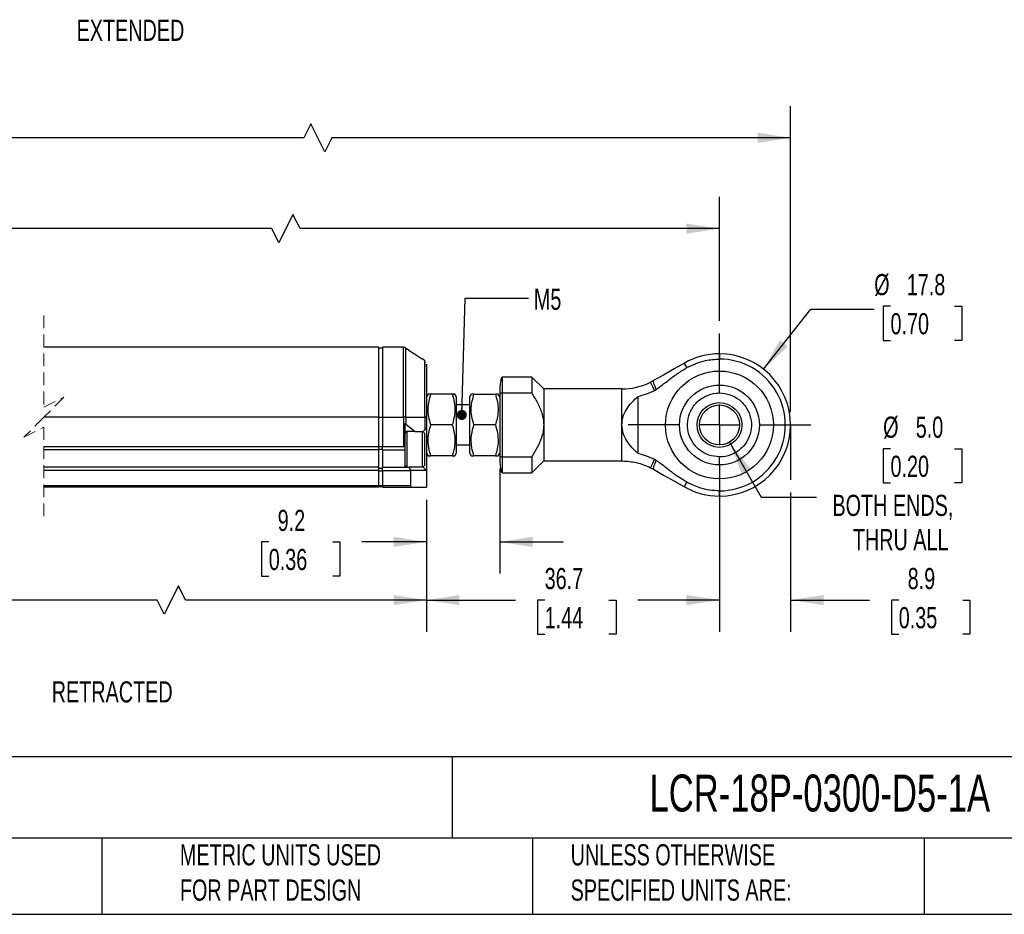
# Model space of a CAD drawing. Header units: millimetres. Extents: x 8 to 341, y 8 to 262.
# Tile 2 of 5: x 141 to 264, y 8 to 120. Entities that reach past the tile are written whole.
import ezdxf

# ---------------------------------------------------------------- set-up
doc = ezdxf.new("R2010")
doc.units = ezdxf.units.MM
doc.header["$LTSCALE"] = 1.25
doc.linetypes.add('CENTERX2', pattern=[20.32, 12.7, -2.54, 2.54, -2.54])
doc.linetypes.add('HIDDEN', pattern=[1.905, 1.27, -0.635])
doc.layers.add('CENTER', color=40, linetype='CENTERX2')
doc.layers.add('DIMENSIONS', color=140, linetype='Continuous', lineweight=25)
doc.layers.add('TEXT', color=140, linetype='Continuous', lineweight=25)
doc.styles.add('SLDTEXTSTYLE0', font='TXT', dxfattribs={"width": 0.7})
doc.dimstyles.new('SLDDIMSTYLE0', dxfattribs={"dimtxt": 2.69751, "dimasz": 4.1275, "dimexe": 0, "dimexo": 0.0625, "dimgap": 0.674377, "dimtad": 0, "dimtih": 1, "dimtoh": 1, "dimrnd": 1e-09, "dimzin": 12, "dimdsep": 46, "dimtxsty": 'SLDTEXTSTYLE0', "dimsah": 1, "dimcen": 0.09, "dimadec": 0, "dimazin": 3, "dimtfac": 1, "dimtmove": 0, "dimatfit": 0, "dimfxl": 0, "dimfrac": 2, "dimtolj": 1, "dimtzin": 12, "dimarcsym": 0})
doc.dimstyles.new('SLDDIMSTYLE1', dxfattribs={"dimtxt": 2.69751, "dimasz": 4.1275, "dimexe": 0, "dimexo": 0.0625, "dimgap": 0.674377, "dimtad": 0, "dimtih": 1, "dimtoh": 1, "dimrnd": 1e-09, "dimzin": 12, "dimdsep": 46, "dimtxsty": 'SLDTEXTSTYLE0', "dimsah": 1, "dimcen": 0.09, "dimadec": 0, "dimazin": 3, "dimtfac": 1, "dimtofl": 0, "dimtmove": 0, "dimatfit": 3, "dimfxl": 0, "dimfrac": 2, "dimtolj": 1, "dimtzin": 12, "dimarcsym": 0})
doc.dimstyles.new('SLDDIMSTYLE2', dxfattribs={"dimtxt": 2.69751, "dimasz": 4.1275, "dimexe": 0, "dimexo": 0.0625, "dimgap": 0.674377, "dimtad": 0, "dimtih": 1, "dimtoh": 1, "dimrnd": 1e-09, "dimzin": 4, "dimdsep": 46, "dimtxsty": 'SLDTEXTSTYLE0', "dimsah": 1, "dimcen": 0, "dimadec": 0, "dimazin": 1, "dimtfac": 1, "dimtofl": 0, "dimtmove": 0, "dimatfit": 3, "dimfxl": 0, "dimfrac": 2, "dimtolj": 1, "dimtzin": 12, "dimarcsym": 0})
doc.dimstyles.new('SLDDIMSTYLE3', dxfattribs={"dimtxt": 2.69751, "dimasz": 4.1275, "dimexe": 0, "dimexo": 0.0625, "dimgap": 0.674377, "dimtad": 0, "dimtih": 1, "dimtoh": 1, "dimrnd": 1e-09, "dimzin": 12, "dimdsep": 46, "dimtxsty": 'SLDTEXTSTYLE0', "dimsah": 1, "dimcen": 0, "dimadec": 0, "dimazin": 3, "dimtfac": 1, "dimtofl": 0, "dimtmove": 0, "dimatfit": 3, "dimfxl": 0, "dimfrac": 2, "dimtolj": 1, "dimtzin": 12, "dimarcsym": 0})
doc.dimstyles.new('SLDDIMSTYLE4', dxfattribs={"dimtxt": 2.69751, "dimasz": 4.1275, "dimexe": 0, "dimexo": 0.0625, "dimgap": 0.674377, "dimtad": 0, "dimtih": 1, "dimtoh": 1, "dimrnd": 1e-09, "dimzin": 4, "dimdsep": 46, "dimtxsty": 'SLDTEXTSTYLE0', "dimsah": 1, "dimcen": 0.09, "dimadec": 0, "dimazin": 1, "dimtfac": 1, "dimtofl": 0, "dimtmove": 0, "dimatfit": 3, "dimfxl": 0, "dimfrac": 2, "dimtolj": 1, "dimtzin": 12, "dimarcsym": 0})
doc.dimstyles.new('SLDDIMSTYLE5', dxfattribs={"dimtxt": 0.18, "dimasz": 1.27, "dimexe": 0, "dimexo": 0.0625, "dimgap": 0, "dimtad": 0, "dimtih": 1, "dimtoh": 1, "dimdec": 0, "dimrnd": 1e-09, "dimzin": 0, "dimdsep": 46, "dimtxsty": 'Standard', "dimblk1": 'DOT', "dimblk2": 'DOT', "dimsah": 1, "dimcen": 0.09, "dimadec": 0, "dimazin": 0, "dimtfac": 1.27, "dimtdec": 0, "dimtofl": 0, "dimtmove": 0, "dimatfit": 3, "dimldrblk": 'DOT', "dimfxl": 0, "dimfrac": 2, "dimtolj": 1, "dimtzin": 0, "dimarcsym": 0})

# ---------------------------------------------------------------- blocks, each defined once
blk = doc.blocks.new('SW_BROKEN_VIEW_0')
at = {"color": 0}
blk.add_line((197.76, 8.73), (197.76, 1.87), dxfattribs=at)
blk = doc.blocks.new('_D')
at = {"layer": 'DIMENSIONS'}
for p, q in [((237.04, 60.72), (237.04, 43.28)), ((228.14, 56.14), (228.14, 43.28)), ((228.14, 47.25), (220.2, 47.25)), ((237.04, 47.25), (246.93, 47.25)), ((250.58, 47.25), (249.68, 47.25)), ((249.68, 47.25), (249.68, 42.97)), ((258.6, 47.25), (259.5, 47.25)), ((259.5, 47.25), (259.5, 42.97)), ((249.68, 42.97), (250.58, 42.97)), ((259.5, 42.97), (258.6, 42.97))]:
    blk.add_line(p, q, dxfattribs=at)
for points in [[(228.14, 47.25), (224.01, 47.89), (224.01, 46.62)], [(237.04, 47.25), (241.17, 46.62), (241.17, 47.89)]]:
    blk.add_solid(points, dxfattribs=at)
at = {"layer": 'DIMENSIONS', "char_height": 2.646, "attachment_point": 1, "style": 'SLDTEXTSTYLE0'}
for s, insert in [('8.9', (251.7, 51.27)), ('0.35', (250.58, 46.38))]:
    blk.add_mtext(s, dxfattribs=dict(at, insert=insert))
blk = doc.blocks.new('_D_3')
at = {"layer": 'DIMENSIONS'}
for p, q in [((30.53, 70.77), (30.53, 109.06)), ((237.04, 70.75), (237.04, 109.06)), ((176.98, 106.86), (176.1, 105.09)), ((178.74, 103.33), (176.98, 106.86)), ((30.53, 105.09), (109.9, 105.09)), ((113.55, 105.09), (112.65, 105.09)), ((112.65, 105.09), (112.65, 100.81)), ((123.81, 105.09), (124.72, 105.09)), ((124.72, 105.09), (124.72, 100.81)), ((176.1, 105.09), (127.47, 105.09)), ((179.63, 105.09), (178.74, 103.33)), ((237.04, 105.09), (179.63, 105.09)), ((112.65, 100.81), (113.55, 100.81)), ((124.72, 100.81), (123.81, 100.81))]:
    blk.add_line(p, q, dxfattribs=at)
for points in [[(30.53, 105.09), (34.65, 104.46), (34.65, 105.73)], [(237.04, 105.09), (232.91, 105.73), (232.91, 104.46)]]:
    blk.add_solid(points, dxfattribs=at)
at = {"layer": 'DIMENSIONS', "char_height": 2.646, "attachment_point": 1, "style": 'SLDTEXTSTYLE0'}
for s, insert in [('418.6', (113.55, 109.11)), ('16.48', (113.55, 104.22))]:
    blk.add_mtext(s, dxfattribs=dict(at, insert=insert))
blk = doc.blocks.new('_D_4')
at = {"layer": 'DIMENSIONS'}
for p, q in [((229.39, 67), (233.35, 60.14)), ((249.55, 66.2), (248.64, 66.2)), ((248.64, 66.2), (248.64, 61.91)), ((257.56, 66.2), (258.47, 66.2)), ((258.47, 66.2), (258.47, 61.91)), ((248.64, 61.91), (249.55, 61.91)), ((258.47, 61.91), (257.56, 61.91)), ((233.35, 60.14), (240.3, 60.14))]:
    blk.add_line(p, q, dxfattribs=at)
blk.add_solid([(229.39, 67), (230.9, 63.11), (232, 63.74)], dxfattribs=at)
at = {"layer": 'DIMENSIONS', "char_height": 2.646, "attachment_point": 1, "style": 'SLDTEXTSTYLE0'}
for s, insert in [('%%c', (248.63, 70.21)), ('5.0', (252.71, 70.21)), ('0.20', (249.55, 65.32)), ('BOTH ENDS,', (242.28, 60.43)), ('THRU ALL', (244.84, 56.14))]:
    blk.add_mtext(s, dxfattribs=dict(at, insert=insert))
blk = doc.blocks.new('_D_5')
at = {"layer": 'DIMENSIONS'}
for p, q in [((249.55, 84.03), (248.64, 84.03)), ((248.64, 84.03), (248.64, 79.75)), ((257.56, 84.03), (258.47, 84.03)), ((258.47, 84.03), (258.47, 79.75)), ((233.65, 76.15), (239.58, 83.65)), ((239.58, 83.65), (247.51, 83.65)), ((248.64, 79.75), (249.55, 79.75)), ((258.47, 79.75), (257.56, 79.75))]:
    blk.add_line(p, q, dxfattribs=at)
blk.add_solid([(233.65, 76.15), (236.71, 79), (235.71, 79.79)], dxfattribs=at)
at = {"layer": 'DIMENSIONS', "char_height": 2.646, "attachment_point": 1, "style": 'SLDTEXTSTYLE0'}
for s, insert in [('%%c', (247.51, 88.05)), ('17.8', (251.59, 88.05)), ('0.70', (249.55, 83.16))]:
    blk.add_mtext(s, dxfattribs=dict(at, insert=insert))
blk = doc.blocks.new('_D_6')
at = {"layer": 'DIMENSIONS'}
for p, q in [((191.47, 59.78), (191.47, 43.28)), ((228.14, 59.33), (228.14, 43.28)), ((191.47, 47.25), (202.61, 47.25)), ((206.26, 47.25), (205.36, 47.25)), ((205.36, 47.25), (205.36, 42.97)), ((214.28, 47.25), (215.19, 47.25)), ((215.19, 47.25), (215.19, 42.97)), ((228.14, 47.25), (217.93, 47.25)), ((205.36, 42.97), (206.26, 42.97)), ((215.19, 42.97), (214.28, 42.97))]:
    blk.add_line(p, q, dxfattribs=at)
for points in [[(191.47, 47.25), (195.59, 46.62), (195.59, 47.89)], [(228.14, 47.25), (224.01, 47.89), (224.01, 46.62)]]:
    blk.add_solid(points, dxfattribs=at)
at = {"layer": 'DIMENSIONS', "char_height": 2.646, "attachment_point": 1, "style": 'SLDTEXTSTYLE0'}
for s, insert in [('36.7', (206.26, 51.27)), ('1.44', (206.26, 46.38))]:
    blk.add_mtext(s, dxfattribs=dict(at, insert=insert))
blk = doc.blocks.new('_D_7')
at = {"layer": 'DIMENSIONS'}
for p, q in [((55.6, 59.8), (55.6, 43.28)), ((191.47, 59.78), (191.47, 43.28)), ((160.42, 49.02), (158.65, 45.49)), ((161.3, 47.25), (160.42, 49.02)), ((55.6, 47.25), (120.41, 47.25)), ((124.07, 47.25), (123.16, 47.25)), ((123.16, 47.25), (123.16, 42.97)), ((134.33, 47.25), (135.23, 47.25)), ((135.23, 47.25), (135.23, 42.97)), ((157.77, 47.25), (137.98, 47.25)), ((158.65, 45.49), (157.77, 47.25)), ((191.47, 47.25), (161.3, 47.25)), ((123.16, 42.97), (124.07, 42.97)), ((135.23, 42.97), (134.33, 42.97))]:
    blk.add_line(p, q, dxfattribs=at)
for points in [[(55.6, 47.25), (59.72, 46.62), (59.72, 47.89)], [(191.47, 47.25), (187.34, 47.89), (187.34, 46.62)]]:
    blk.add_solid(points, dxfattribs=at)
at = {"layer": 'DIMENSIONS', "char_height": 2.646, "attachment_point": 1, "style": 'SLDTEXTSTYLE0'}
for s, insert in [('348.0', (124.07, 51.27)), ('13.70', (124.07, 46.38))]:
    blk.add_mtext(s, dxfattribs=dict(at, insert=insert))
blk = doc.blocks.new('_D_9')
at = {"layer": 'DIMENSIONS'}
for p, q in [((200.64, 63.73), (200.64, 50.56)), ((191.47, 59.78), (191.47, 50.56)), ((171.72, 54.53), (170.81, 54.53)), ((170.81, 54.53), (170.81, 50.24)), ((179.74, 54.53), (180.64, 54.53)), ((180.64, 54.53), (180.64, 50.24)), ((191.47, 54.53), (183.39, 54.53)), ((200.64, 54.53), (208.57, 54.53)), ((170.81, 50.24), (171.72, 50.24)), ((180.64, 50.24), (179.74, 50.24))]:
    blk.add_line(p, q, dxfattribs=at)
for points in [[(191.47, 54.53), (187.34, 55.17), (187.34, 53.9)], [(200.64, 54.53), (204.76, 53.9), (204.76, 55.17)]]:
    blk.add_solid(points, dxfattribs=at)
at = {"layer": 'DIMENSIONS', "char_height": 2.646, "attachment_point": 1, "style": 'SLDTEXTSTYLE0'}
for s, insert in [('9.2', (172.84, 58.55)), ('0.36', (171.72, 53.66))]:
    blk.add_mtext(s, dxfattribs=dict(at, insert=insert))
blk = doc.blocks.new('_D_11')
at = {"layer": 'DIMENSIONS'}
for p, q in [((39.28, 82.06), (39.28, 97.7)), ((228.14, 82.19), (228.14, 97.7)), ((174.75, 95.5), (172.99, 91.97)), ((175.64, 93.73), (174.75, 95.5)), ((39.28, 93.73), (110.82, 93.73)), ((114.47, 93.73), (113.57, 93.73)), ((113.57, 93.73), (113.57, 89.44)), ((124.73, 93.73), (125.64, 93.73)), ((125.64, 93.73), (125.64, 89.44)), ((172.11, 93.73), (128.39, 93.73)), ((172.99, 91.97), (172.11, 93.73)), ((228.14, 93.73), (175.64, 93.73)), ((113.57, 89.44), (114.47, 89.44)), ((125.64, 89.44), (124.73, 89.44))]:
    blk.add_line(p, q, dxfattribs=at)
for points in [[(39.28, 93.73), (43.4, 93.1), (43.4, 94.37)], [(228.14, 93.73), (224.01, 94.37), (224.01, 93.1)]]:
    blk.add_solid(points, dxfattribs=at)
at = {"layer": 'DIMENSIONS', "char_height": 2.646, "attachment_point": 1, "style": 'SLDTEXTSTYLE0'}
for s, insert in [('401.0', (114.47, 97.75)), ('15.79', (114.47, 92.86))]:
    blk.add_mtext(s, dxfattribs=dict(at, insert=insert))
blk = doc.blocks.new('_Dot')
at = {"color": 0, "linetype": 'ByBlock', "lineweight": -2}
blk.add_line((-0.5, 0), (-1, 0), dxfattribs=at)
at = {"color": 0, "linetype": 'ByBlock', "const_width": 0.5}
blk.add_lwpolyline([(-0.25, 0, 1), (0.25, 0, 1)], format="xyb", close=True, dxfattribs=at)
blk = doc.blocks.new('SW_CENTERMARKSYMBOL_0')
at = {"layer": 'CENTER', "color": 0}
for p, q in [((0, 5.08), (0, 11.44)), ((0, 0), (0, 2.54)), ((-5.08, 0), (-11.44, 0)), ((0, 0), (-2.54, 0)), ((0, 0), (0, -2.54)), ((0, 0), (2.54, 0)), ((5.08, 0), (11.44, 0)), ((0, -5.08), (0, -11.44))]:
    blk.add_line(p, q, dxfattribs=at)

msp = doc.modelspace()

# ---------------------------------------------------------------- linework, layer by layer
at = {"color": 7, "linetype": 'HIDDEN', "lineweight": 18}
for p, q in [((143.57, 82.859), (143.57, 71.379)), ((143.57, 71.379), (146.07, 72.629)), ((146.07, 72.629), (143.57, 70.129)), ((143.57, 70.129), (141.07, 67.629)), ((141.07, 67.629), (143.57, 68.879)), ((143.57, 68.879), (143.57, 57.398))]:
    msp.add_line(p, q, dxfattribs=at)
for p, q in [((185.465, 78.89), (143.57, 78.89)), ((185.465, 78.888), (143.57, 78.888)), ((185.465, 78.89), (185.465, 78.888)), ((185.465, 78.888), (185.465, 70.147)), ((188.593, 78.89), (185.965, 78.89)), ((185.965, 78.89), (185.965, 78.888)), ((185.965, 78.888), (185.965, 70.147)), ((188.593, 78.888), (185.965, 78.888)), ((188.593, 78.888), (188.593, 78.89)), ((188.593, 70.147), (188.593, 78.888)), ((185.965, 78.79), (185.465, 78.79)), ((188.901, 70.147), (188.901, 78.788)), ((228.14, 78.067), (228.14, 77.412)), ((191.273, 77.187), (190.972, 77.423)), ((191.297, 77.134), (191.273, 77.187)), ((191.273, 70.147), (191.273, 77.187)), ((191.377, 76.906), (191.357, 77.001)), ((204.635, 75.167), (200.935, 75.167)), ((200.935, 75.167), (200.935, 74.97)), ((200.935, 74.97), (200.935, 73.136)), ((206.135, 73.667), (204.635, 75.167)), ((204.635, 75.167), (204.635, 73.136)), ((219.878, 74.71), (219.507, 74.513)), ((228.14, 73.167), (228.14, 74.111)), ((191.667, 73.017), (191.465, 72.667)), ((192.011, 73.017), (191.691, 73.017)), ((194.689, 73.017), (192.011, 73.017)), ((195.235, 72.667), (195.033, 73.017)), ((197.067, 73.017), (196.865, 72.667)), ((197.411, 73.017), (197.091, 73.017)), ((197.411, 73.017), (200.089, 73.017)), ((200.635, 72.667), (200.433, 73.017)), ((200.635, 73.021), (200.635, 65.313)), ((200.935, 73.136), (200.935, 65.198)), ((204.635, 73.136), (200.935, 73.136)), ((215.928, 73.667), (206.135, 73.667)), ((206.135, 73.667), (206.135, 69.167)), ((215.928, 69.167), (215.928, 73.667)), ((217.954, 65.585), (217.954, 72.748)), ((195.235, 67.654), (195.235, 72.667)), ((196.865, 71.667), (195.235, 71.667)), ((196.865, 72.667), (196.865, 71.144)), ((196.865, 71.144), (196.865, 65.667)), ((185.465, 70.147), (143.57, 70.147)), ((185.465, 70.147), (185.465, 66.437)), ((185.465, 70.147), (185.965, 70.147)), ((185.965, 70.147), (188.593, 70.147)), ((185.965, 70.147), (185.965, 66.437)), ((188.901, 70.147), (188.593, 70.147)), ((188.593, 70.147), (188.593, 66.437)), ((188.765, 69.336), (188.765, 66.406)), ((188.901, 70.147), (188.901, 69.261)), ((188.901, 70.147), (191.273, 70.147)), ((188.901, 69.261), (190.045, 68.367)), ((191.273, 70.147), (191.273, 68.575)), ((191.465, 70.147), (191.273, 70.147)), ((191.465, 70.147), (191.465, 68.767)), ((194.689, 69.167), (192.011, 69.167)), ((200.089, 69.167), (197.411, 69.167)), ((206.135, 69.167), (206.135, 64.667)), ((215.928, 64.667), (215.928, 69.167)), ((189.015, 68.367), (188.765, 68.117)), ((190.045, 68.367), (188.765, 68.367)), ((189.065, 63.867), (189.065, 68.367)), ((190.045, 68.367), (191.065, 68.367)), ((190.965, 66.32), (190.965, 68.367)), ((191.265, 68.117), (191.015, 68.367)), ((191.065, 68.367), (191.273, 68.575)), ((191.065, 68.317), (191.065, 68.367)), ((191.265, 66.294), (191.265, 68.117)), ((191.465, 68.767), (191.465, 68.202)), ((191.465, 68.202), (191.465, 66.617)), ((191.465, 66.617), (191.465, 63.467)), ((195.235, 65.667), (195.235, 67.654)), ((195.235, 66.667), (196.865, 66.667)), ((185.465, 66.437), (143.57, 66.437)), ((185.465, 66.037), (143.57, 66.037)), ((185.465, 66.478), (185.965, 66.478)), ((185.465, 66.437), (185.465, 66.037)), ((185.465, 66.137), (185.965, 66.137)), ((185.465, 66.037), (185.465, 63.867)), ((188.593, 66.437), (185.965, 66.437)), ((185.965, 66.037), (185.965, 66.437)), ((185.965, 66.037), (188.765, 66.037)), ((185.965, 66.037), (185.965, 63.867)), ((188.765, 66.406), (188.765, 66.037)), ((188.765, 66.037), (188.765, 63.867)), ((190.965, 63.867), (190.965, 66.32)), ((191.265, 64.117), (191.265, 66.294)), ((191.465, 65.667), (191.667, 65.317)), ((195.033, 65.317), (195.235, 65.667)), ((196.865, 65.667), (197.067, 65.317)), ((200.433, 65.317), (200.635, 65.667)), ((188.765, 64.117), (189.015, 63.867)), ((191.015, 63.867), (191.265, 64.117)), ((194.689, 65.317), (192.011, 65.317)), ((194.689, 65.317), (195.01, 65.317)), ((200.089, 65.317), (197.411, 65.317)), ((200.089, 65.317), (200.421, 65.317)), ((200.935, 65.198), (204.635, 65.198)), ((200.935, 65.198), (200.935, 63.167)), ((204.635, 65.198), (204.635, 63.167)), ((204.635, 63.167), (206.135, 64.667)), ((206.135, 64.667), (215.928, 64.667)), ((185.465, 63.867), (143.57, 63.867)), ((185.465, 63.467), (143.57, 63.467)), ((185.465, 63.867), (185.465, 63.467)), ((185.465, 63.767), (185.965, 63.767)), ((185.465, 63.467), (185.465, 61.567)), ((185.465, 63.426), (185.965, 63.426)), ((185.965, 63.867), (189.299, 63.867)), ((185.965, 63.467), (185.965, 63.867)), ((185.965, 63.467), (189.465, 63.467)), ((185.965, 63.467), (185.965, 61.567)), ((189.299, 63.867), (189.465, 63.467)), ((191.065, 63.867), (189.299, 63.867)), ((189.465, 63.467), (189.465, 61.567)), ((191.465, 63.467), (189.465, 63.467)), ((191.065, 63.867), (191.065, 63.917)), ((191.065, 63.867), (191.465, 63.467)), ((191.465, 63.467), (191.465, 61.367)), ((200.935, 63.167), (204.635, 63.167)), ((219.507, 63.821), (219.878, 63.624)), ((185.465, 61.567), (143.57, 61.567)), ((185.465, 61.367), (143.57, 61.367)), ((185.465, 61.567), (185.465, 61.367)), ((185.965, 61.567), (185.465, 61.567)), ((185.465, 61.467), (185.965, 61.467)), ((189.465, 61.567), (185.965, 61.567)), ((185.965, 61.567), (185.965, 61.367)), ((185.965, 61.367), (189.665, 61.367)), ((189.665, 61.367), (191.465, 61.367)), ((228.14, 60.267), (228.14, 60.922))]:
    msp.add_line(p, q)
at = {"flags": 128}
for points in [[(188.901, 78.788), (188.898, 78.792), (188.894, 78.793), (188.891, 78.793)], [(223.746, 76.906), (222.463, 76.178), (221.118, 75.414), (219.878, 74.71)], [(224.069, 76.337), (223.826, 76.766), (223.746, 76.906)], [(220.02, 73.488), (219.791, 73.945), (219.629, 74.268), (219.507, 74.513)], [(191.465, 68.767), (191.457, 68.759), (191.433, 68.734), (191.393, 68.695), (191.339, 68.641), (191.273, 68.575)], [(219.507, 63.821), (219.629, 64.066), (219.791, 64.389), (220.02, 64.846)], [(219.878, 63.624), (221.152, 62.9), (222.504, 62.133), (223.746, 61.427)], [(223.746, 61.427), (223.826, 61.568), (224.069, 61.997)]]:
    msp.add_lwpolyline(points, dxfattribs=at)
for radius in [6.75, 5, 2.8, 2.5]:
    msp.add_circle((228.14, 69.167), radius)
for centre, radius, start, end in [((228.14, 69.167), 8.9, 89.99998, 119.58659), ((228.14, 69.167), 8.9, 270, 90), ((228.14, 69.167), 8.245, 269.99998, 90.00002), ((215.928, 81.667), 8, 270, 296.58077), ((188.593, 68.867), 0.5, 52.00004, 69.85676), ((188.593, 65.937), 0.5, 69.85895, 90.00101), ((189.665, 61.567), 0.2, 179.99996, 270.00111), ((228.14, 69.167), 8.9, 240.41341, 270.00002)]:
    msp.add_arc(centre, radius, start, end)
for points, knots in [([(188.901, 78.788), (188.854, 78.816), (188.759, 78.874), (188.649, 78.883), (188.593, 78.888)], [0, 0, 0, 0, 0.4963403, 1, 1, 1, 1]), ([(188.901, 78.788), (189.33, 78.486), (189.929, 78.063), (190.61, 77.64), (190.869, 77.483), (190.95, 77.435), (190.972, 77.422)], [0, 0, 0, 0, 0.6340382, 0.886217, 0.9693454, 1, 1, 1, 1]), ([(191.465, 76.423), (191.465, 76.471), (191.465, 76.579), (191.465, 76.907), (191.465, 76.369), (191.465, 75.972), (191.465, 75.08), (191.465, 73.778), (191.465, 72.093), (191.465, 70.766), (191.465, 70.147)], [0, 0, 0, 0, 0.0236532, 0.0527979, 0.0819426, 0.1642335, 0.2863546, 0.4316788, 0.7347834, 1, 1, 1, 1]), ([(224.069, 76.337), (224.442, 76.527), (225.188, 76.906), (226.557, 77.314), (227.558, 77.376), (228.14, 77.412)], [0, 0, 0, 0, 0.2947487, 0.5895002, 1, 1, 1, 1]), ([(220.233, 73.612), (220.745, 73.997), (221.627, 74.661), (222.873, 75.618), (223.67, 76.097), (224.069, 76.337)], [0, 0, 0, 0, 0.40822849, 0.70342173, 1, 1, 1, 1]), ([(200.811, 74.924), (200.779, 74.781), (200.693, 74.397), (200.648, 73.717), (200.64, 73.184), (200.635, 72.899)], [0, 0, 0, 0, 0.2161636, 0.5789124, 1, 1, 1, 1]), ([(200.935, 75.167), (200.89, 75.112), (200.829, 75.039), (200.815, 74.947), (200.811, 74.924)], [0, 0, 0, 0, 0.75026414, 1, 1, 1, 1]), ([(220.233, 73.612), (220.167, 73.766), (220.053, 74.031), (219.891, 74.389), (219.882, 74.61), (219.878, 74.71)], [0, 0, 0, 0, 0.43354801, 0.74469509, 1, 1, 1, 1]), ([(192.011, 69.167), (191.913, 69.5), (191.714, 70.171), (191.603, 71.491), (191.853, 72.425), (192.011, 73.017)], [0, 0, 0, 0, 0.2658216, 0.5354583, 1, 1, 1, 1]), ([(194.689, 73.017), (194.788, 72.684), (194.986, 72.012), (195.098, 70.693), (194.847, 69.758), (194.689, 69.167)], [0, 0, 0, 0, 0.2658219, 0.5354586, 1, 1, 1, 1]), ([(195.01, 73.017), (195.017, 73.017), (195.146, 73.017), (194.91, 73.017), (194.689, 73.017)], [0, 0, 0, 0, 0.05931057, 1, 1, 1, 1]), ([(197.411, 69.167), (197.308, 69.519), (197.099, 70.228), (197.012, 71.551), (197.261, 72.465), (197.411, 73.017)], [0, 0, 0, 0, 0.2803131, 0.5655256, 1, 1, 1, 1]), ([(200.089, 73.017), (200.24, 72.465), (200.551, 71.324), (200.352, 69.994), (200.129, 69.293), (200.089, 69.167)], [0, 0, 0, 0, 0.4350234, 0.8988419, 1, 1, 1, 1]), ([(200.41, 73.017), (200.417, 73.017), (200.546, 73.017), (200.31, 73.017), (200.089, 73.017)], [0, 0, 0, 0, 0.0593081, 1, 1, 1, 1]), ([(200.935, 73.136), (200.916, 73.135), (200.878, 73.134), (200.822, 73.128), (200.769, 73.117), (200.714, 73.101), (200.672, 73.078), (200.641, 73.049), (200.637, 73.03), (200.635, 73.021)], [0, 0, 0, 0, 0.1683022, 0.335612, 0.4958131, 0.6427624, 0.8296499, 0.918141, 1, 1, 1, 1]), ([(204.635, 73.136), (204.884, 72.742), (205.387, 71.947), (205.861, 70.855), (206.099, 69.912), (206.123, 69.417), (206.135, 69.167)], [0, 0, 0, 0, 0.32497523, 0.65522733, 0.82575416, 1, 1, 1, 1]), ([(215.928, 69.167), (215.955, 69.485), (216.014, 70.185), (216.494, 71.152), (217.173, 72.015), (217.694, 72.505), (217.954, 72.748)], [0, 0, 0, 0, 0.2241968, 0.4943623, 0.7479984, 1, 1, 1, 1]), ([(217.954, 72.748), (218.307, 72.84), (219.018, 73.024), (219.684, 73.332), (220.02, 73.488)], [0, 0, 0, 0, 0.49637967, 1, 1, 1, 1]), ([(220.02, 73.488), (220.051, 73.504), (220.103, 73.531), (220.174, 73.574), (220.213, 73.6), (220.233, 73.612)], [0, 0, 0, 0, 0.4298452, 0.7147706, 1, 1, 1, 1]), ([(228.14, 65.167), (227.69, 65.211), (226.791, 65.3), (225.594, 65.989), (224.684, 67.005), (224.163, 68.272), (224.091, 69.639), (224.476, 70.952), (225.273, 72.066), (226.394, 72.848), (227.412, 73.143), (228, 73.162), (228.14, 73.167)], [0, 0, 0, 0, 0.10737287, 0.21474525, 0.32211746, 0.42948996, 0.5368624, 0.64423502, 0.75160711, 0.85897974, 0.96635251, 1, 1, 1, 1]), ([(228.14, 73.167), (228.59, 73.123), (229.49, 73.034), (230.687, 72.345), (231.597, 71.329), (232.117, 70.061), (232.189, 68.695), (231.805, 67.381), (231.007, 66.268), (229.887, 65.486), (228.869, 65.191), (228.281, 65.172), (228.14, 65.167)], [0, 0, 0, 0, 0.1073729, 0.2147453, 0.3221175, 0.42949, 0.5368624, 0.644235, 0.7516071, 0.8589797, 0.9663525, 1, 1, 1, 1]), ([(192.011, 65.317), (191.908, 65.669), (191.699, 66.378), (191.612, 67.701), (191.861, 68.615), (192.011, 69.167)], [0, 0, 0, 0, 0.2803131, 0.5655256, 1, 1, 1, 1]), ([(194.689, 69.167), (194.84, 68.615), (195.151, 67.474), (194.952, 66.144), (194.729, 65.443), (194.689, 65.317)], [0, 0, 0, 0, 0.4350235, 0.8988428, 1, 1, 1, 1]), ([(197.411, 65.317), (197.312, 65.65), (197.112, 66.322), (197.037, 67.328), (197.146, 68.288), (197.322, 68.871), (197.411, 69.167)], [0, 0, 0, 0, 0.26548003, 0.53477027, 0.76445503, 1, 1, 1, 1]), ([(200.089, 69.167), (200.188, 68.833), (200.388, 68.162), (200.463, 67.156), (200.354, 66.196), (200.178, 65.612), (200.089, 65.317)], [0, 0, 0, 0, 0.2654806, 0.5347703, 0.7644544, 1, 1, 1, 1]), ([(206.135, 69.167), (206.121, 68.897), (206.092, 68.349), (205.827, 67.393), (205.349, 66.326), (204.875, 65.577), (204.635, 65.198)], [0, 0, 0, 0, 0.1881788, 0.3817841, 0.6878919, 1, 1, 1, 1]), ([(217.954, 65.585), (217.701, 65.823), (217.183, 66.308), (216.525, 67.139), (216.028, 68.105), (215.961, 68.811), (215.928, 69.167)], [0, 0, 0, 0, 0.2454356, 0.5016454, 0.7491557, 1, 1, 1, 1]), ([(200.635, 65.435), (200.64, 65.149), (200.648, 64.617), (200.692, 63.94), (200.778, 63.559), (200.809, 63.419)], [0, 0, 0, 0, 0.4231536, 0.7876821, 1, 1, 1, 1]), ([(220.02, 64.846), (219.689, 64.999), (219.023, 65.308), (218.312, 65.493), (217.954, 65.585)], [0, 0, 0, 0, 0.4963755, 1, 1, 1, 1]), ([(191.691, 65.317), (191.683, 65.317), (191.555, 65.317), (191.79, 65.317), (192.011, 65.317)], [0, 0, 0, 0, 0.0593081, 1, 1, 1, 1]), ([(197.079, 65.317), (197.076, 65.317), (197.034, 65.317), (197.283, 65.317), (197.358, 65.317), (197.411, 65.317)], [0, 0, 0, 0, 0.0291866, 0.319445, 1, 1, 1, 1]), ([(200.635, 65.313), (200.637, 65.304), (200.641, 65.285), (200.672, 65.256), (200.714, 65.233), (200.768, 65.217), (200.822, 65.206), (200.878, 65.2), (200.916, 65.199), (200.935, 65.198)], [0, 0, 0, 0, 0.0818389, 0.1702952, 0.3572349, 0.504143, 0.6643442, 0.8316976, 1, 1, 1, 1]), ([(215.928, 64.667), (216.549, 64.63), (217.791, 64.557), (218.935, 64.067), (219.507, 63.821)], [0, 0, 0, 0, 0.500041, 1, 1, 1, 1]), ([(219.878, 63.624), (219.882, 63.724), (219.891, 63.945), (220.053, 64.303), (220.167, 64.568), (220.233, 64.721)], [0, 0, 0, 0, 0.2553046, 0.5664521, 1, 1, 1, 1]), ([(220.233, 64.721), (220.203, 64.741), (220.154, 64.773), (220.083, 64.814), (220.041, 64.835), (220.02, 64.846)], [0, 0, 0, 0, 0.4296688, 0.7146366, 1, 1, 1, 1]), ([(224.069, 61.997), (223.522, 62.333), (222.579, 62.912), (221.356, 63.898), (220.607, 64.447), (220.233, 64.722)], [0, 0, 0, 0, 0.4083378, 0.7042023, 1, 1, 1, 1]), ([(228.14, 64.223), (228.14, 64.208), (228.14, 64.076), (228.14, 64.794), (228.14, 65.015), (228.14, 65.167)], [0, 0, 0, 0, 0.0397251, 0.3435024, 1, 1, 1, 1]), ([(200.809, 63.419), (200.813, 63.393), (200.828, 63.298), (200.89, 63.222), (200.935, 63.167)], [0, 0, 0, 0, 0.2758578, 1, 1, 1, 1]), ([(228.14, 60.922), (227.723, 60.941), (226.887, 60.979), (225.495, 61.3), (224.594, 61.741), (224.069, 61.997)], [0, 0, 0, 0, 0.29474947, 0.58950086, 1, 1, 1, 1])]:
    msp.add_open_spline(points, degree=3, knots=knots)
at = {"layer": 'TEXT'}
for p, q in [((341.312, 27.658), (7.937, 27.658)), ((194.699, 27.658), (194.699, 17.462)), ((341.312, 17.462), (7.937, 17.462)), ((150.808, 17.462), (150.808, 7.937)), ((204.725, 17.462), (204.725, 7.937)), ((253.78, 17.462), (253.78, 7.937)), ((7.937, 7.937), (341.312, 7.937))]:
    msp.add_line(p, q, dxfattribs=at)

# ---------------------------------------------------------------- block references
at = {"color": 7, "linetype": 'Continuous'}
msp.add_blockref('SW_BROKEN_VIEW_0', (39.277, 60.437), dxfattribs=at)
at = {"layer": 'CENTER'}
msp.add_blockref('SW_CENTERMARKSYMBOL_0', (228.14, 69.167), dxfattribs=at)

# ---------------------------------------------------------------- texts
at = {"layer": 'DIMENSIONS', "char_height": 2.6458, "attachment_point": 1, "style": 'SLDTEXTSTYLE0'}
for s, insert in [('EXTENDED', (147.667, 119.876)), ('M5', (204.909, 86.221)), ('RETRACTED', (144.555, 37.088))]:
    msp.add_mtext(s, dxfattribs=dict(at, insert=insert))
at = {"layer": 'TEXT', "attachment_point": 1, "style": 'SLDTEXTSTYLE0'}
for s, insert, char_height in [('LCR-18P-0300-D5-1A', (219.377, 25.428), 4.63021), ('METRIC UNITS USED ^JFOR PART DESIGN', (160.598, 16.705), 2.64583), ('UNLESS OTHERWISE ^JSPECIFIED UNITS ARE:', (209.51, 16.705), 2.64583)]:
    msp.add_mtext(s, dxfattribs=dict(at, insert=insert, char_height=char_height))

# ---------------------------------------------------------------- dimensions: what is measured, and where the dimension line sits
at = {"layer": 'DIMENSIONS'}
for base, p1, p2, text, dimstyle, picture, middle in [((30.527, 105.094), (237.04, 69.167), (30.527, 69.187), '418.6', 'SLDDIMSTYLE1', '_D_3', (118.685, 105.094)), ((228.14, 93.732), (39.277, 80.477), (228.14, 80.607), '401.0', 'SLDDIMSTYLE4', '_D_11', (119.604, 93.732)), ((55.597, 47.253), (191.465, 61.367), (55.597, 61.387), '348.0', 'SLDDIMSTYLE4', '_D_7', (129.197, 47.253))]:
    dim = msp.add_linear_dim(base=base, p1=p1, p2=p2, text=text, dimstyle=dimstyle, dxfattribs=at)
    dim.commit()
    dim.dimension.update_dxf_attribs({"geometry": picture, "text_midpoint": middle, "dimtype": 160})
dim = msp.add_diameter_dim_2p(p1=(222.626, 62.181), p2=(233.655, 76.153), dimstyle='SLDDIMSTYLE3', dxfattribs=at)
dim.commit()
dim.dimension.update_dxf_attribs({"geometry": '_D_5', "text_midpoint": (253.557, 83.653), "dimtype": 163})
dim = msp.add_diameter_dim_2p(p1=(226.89, 71.332), p2=(229.39, 67.002), text='<>\\PBOTH ENDS,\\PTHRU ALL', dimstyle='SLDDIMSTYLE2', dxfattribs=at)
dim.commit()
dim.dimension.update_dxf_attribs({"geometry": '_D_4', "text_midpoint": (253.557, 61.532), "dimtype": 163})
for base, p1, p2, picture, middle in [((191.465, 54.532), (200.635, 65.313), (191.465, 61.367), '_D_9', (175.728, 54.532)), ((228.14, 47.253), (237.04, 62.309), (228.14, 57.727), '_D', (254.589, 47.253))]:
    dim = msp.add_linear_dim(base=base, p1=p1, p2=p2, dimstyle='SLDDIMSTYLE0', dxfattribs=at)
    dim.commit()
    dim.dimension.update_dxf_attribs({"geometry": picture, "text_midpoint": middle, "dimtype": 160})
dim = msp.add_linear_dim(base=(191.4651, 47.2528), p1=(228.1403, 60.9218), p2=(191.4651, 61.3669), angle=360, dimstyle='SLDDIMSTYLE1', dxfattribs=at)
dim.commit()
dim.dimension.update_dxf_attribs({"geometry": '_D_6', "text_midpoint": (210.2716, 47.2528), "dimtype": 160})

# ---------------------------------------------------------------- leaders
msp.add_leader([(195.882, 70.424), (196.307, 85.041), (204.245, 85.041)], dimstyle='SLDDIMSTYLE5', dxfattribs=at)

doc.saveas('drawing.dxf')
